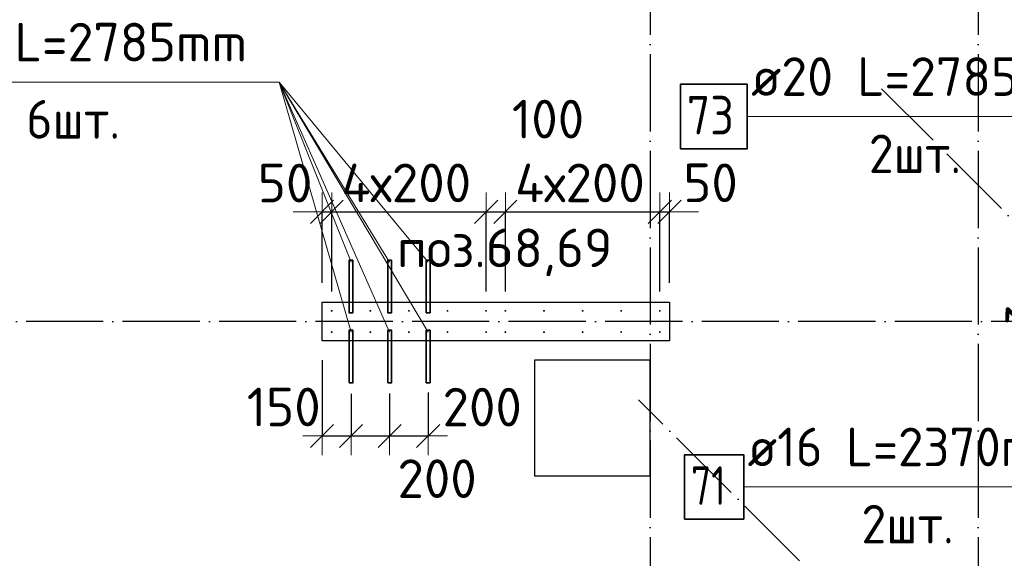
# Model space of a CAD drawing. Header units: millimetres. Extents: x 76517 to 124426, y -73423 to -21861.
# Tile 28 of 114: x 83433 to 88535, y -56027 to -53237. Entities that reach past the tile are written whole.
import ezdxf

# ---------------------------------------------------------------- set-up
doc = ezdxf.new("R2010")
doc.units = ezdxf.units.MM
doc.header["$PDMODE"] = 65
doc.linetypes.add('______11', pattern=[500, 400, -50, 0, -50])
doc.linetypes.add('______5', pattern=[1100, 800, -100, 100, -100])
for name, color, linetype, lineweight in [('Standard', 7, 'Continuous', 25), ('Арм.стержн. Выпуски', 180, 'Continuous', 35), ('Колонна (1)', 7, 'Continuous', 35), ('Размерная линия_ общее_1', 7, 'Continuous', 13), ('Фундамент_ общее', 7, 'Continuous', 35)]:
    doc.layers.add(name, color=color, linetype=linetype, lineweight=lineweight)
doc.layers.add('Осевая линия_ общее', color=7, linetype='______5', lineweight=13, true_color=0xa0a0a0)
doc.styles.add('ISOCPEUR', font='ISOCPEUR')
doc.dimstyles.new('DIMSTYLE_10', dxfattribs={"dimtxt": 200, "dimasz": 200, "dimexe": 0, "dimexo": 0, "dimgap": 100, "dimtad": 2, "dimdec": 0, "dimrnd": 5, "dimzin": 12, "dimdsep": 46, "dimtxsty": 'ISOCPEUR', "dimblk1": 'ALL_ML_STRICH', "dimblk2": 'ALL_ML_STRICH', "dimsah": 1, "dimcen": 0, "dimclrd": 7, "dimclre": 256, "dimclrt": 7, "dimadec": 0, "dimazin": 0, "dimtfac": 1, "dimtdec": 0, "dimtix": 1, "dimtmove": 2, "dimatfit": 3, "dimfxl": 0, "dimtvp": 1.2, "dimtzin": 0, "dimlwd": 0, "dimlwe": -3, "dimarcsym": 0})
doc.dimstyles.new('DIMSTYLE_15', dxfattribs={"dimtxt": 200, "dimasz": 200, "dimexe": 0, "dimexo": 0, "dimgap": 100, "dimtad": 0, "dimdec": 0, "dimrnd": 5, "dimzin": 12, "dimdsep": 46, "dimtxsty": 'ISOCPEUR', "dimblk1": 'ALL_ML_STRICH', "dimblk2": 'ALL_ML_STRICH', "dimsah": 1, "dimcen": 0, "dimclrd": 7, "dimclre": 256, "dimclrt": 7, "dimadec": 0, "dimazin": 0, "dimtfac": 1, "dimtdec": 0, "dimtix": 1, "dimtmove": 2, "dimatfit": 3, "dimfxl": 0, "dimtvp": 1.2, "dimtzin": 0, "dimlwd": 0, "dimlwe": -3, "dimarcsym": 0})
doc.dimstyles.new('DIMSTYLE_16', dxfattribs={"dimtxt": 200, "dimasz": 200, "dimexe": 0, "dimexo": 0, "dimgap": 100, "dimtad": 2, "dimdec": 0, "dimrnd": 5, "dimzin": 12, "dimdsep": 46, "dimtxsty": 'ISOCPEUR', "dimblk1": 'ALL_ML_STRICH', "dimblk2": 'ALL_ML_STRICH', "dimsah": 1, "dimcen": 0, "dimclrd": 7, "dimclre": 256, "dimclrt": 7, "dimadec": 0, "dimazin": 0, "dimtfac": 1, "dimtdec": 0, "dimtix": 1, "dimtmove": 2, "dimatfit": 3, "dimfxl": 0, "dimtzin": 0, "dimlwd": 0, "dimlwe": -3, "dimarcsym": 0})

# ---------------------------------------------------------------- blocks, each defined once
blk = doc.blocks.new('ALL_ML_STRICH')
at = {"color": 0, "linetype": 'ByBlock', "lineweight": -2}
for p, q in [((-0.3, -0.3), (0.3, 0.3)), ((0, -0.5), (0, 0.5)), ((-1, 0), (0.5, 0))]:
    blk.add_line(p, q, dxfattribs=at)
blk = doc.blocks.new('*D77')
at = {"layer": 'DEFPOINTS', "color": 7, "linetype": 'Continuous', "lineweight": 13, "transparency": 33554687}
for p in [(85000, -54900), (85150, -55075.1), (85000, -55392.8)]:
    blk.add_point(p, dxfattribs=at)
at = {"layer": 'Размерная линия_ общее_1', "color": 253, "linetype": 'Continuous', "lineweight": -2, "true_color": 0xa0a0a0, "transparency": 33554687}
for p, q in [((85000, -55000), (85000, -55392.8)), ((85150, -55175.1), (85150, -55392.8))]:
    blk.add_line(p, q, dxfattribs=at)
at = {"layer": 'Размерная линия_ общее_1', "color": 7, "linetype": 'Continuous', "lineweight": -2, "transparency": 33554687}
blk.add_line((85000, -55392.8), (85150, -55392.8), dxfattribs=at)
at = {"layer": 'Размерная линия_ общее_1', "color": 7, "linetype": 'Continuous', "lineweight": 13, "transparency": 33554687, "xscale": 200, "yscale": 200, "zscale": 200, "rotation": 180}
blk.add_blockref('ALL_ML_STRICH', (85000, -55392.8), dxfattribs=at)
at = {"layer": 'Размерная линия_ общее_1', "color": 7, "linetype": 'Continuous', "lineweight": 13, "transparency": 33554687, "xscale": 200, "yscale": 200, "zscale": 200}
blk.add_blockref('ALL_ML_STRICH', (85150, -55392.8), dxfattribs=at)
at = {"layer": 'Размерная линия_ общее_1', "color": 7, "linetype": 'Continuous', "lineweight": 13, "transparency": 33554687, "insert": (84801.5, -55242.9), "char_height": 200, "width": 600, "attachment_point": 5, "style": 'ISOCPEUR'}
blk.add_mtext('\\A1;{150}', dxfattribs=at)
blk = doc.blocks.new('*D78')
at = {"layer": 'DEFPOINTS', "color": 7, "linetype": 'Continuous', "lineweight": 13, "transparency": 33554687}
for p in [(85150, -55075.1), (85350, -55072.5), (85150, -55392.8)]:
    blk.add_point(p, dxfattribs=at)
at = {"layer": 'Размерная линия_ общее_1', "color": 253, "linetype": 'Continuous', "lineweight": -2, "true_color": 0xa0a0a0, "transparency": 33554687}
for p, q in [((85150, -55175.1), (85150, -55392.8)), ((85350, -55172.5), (85350, -55392.8))]:
    blk.add_line(p, q, dxfattribs=at)
at = {"layer": 'Размерная линия_ общее_1', "color": 7, "linetype": 'Continuous', "lineweight": -2, "transparency": 33554687}
blk.add_line((85150, -55392.8), (85350, -55392.8), dxfattribs=at)
at = {"layer": 'Размерная линия_ общее_1', "color": 7, "linetype": 'Continuous', "lineweight": 13, "transparency": 33554687, "xscale": 200, "yscale": 200, "zscale": 200, "rotation": 180}
blk.add_blockref('ALL_ML_STRICH', (85150, -55392.8), dxfattribs=at)
at = {"layer": 'Размерная линия_ общее_1', "color": 7, "linetype": 'Continuous', "lineweight": 13, "transparency": 33554687, "xscale": 200, "yscale": 200, "zscale": 200}
blk.add_blockref('ALL_ML_STRICH', (85350, -55392.8), dxfattribs=at)
at = {"layer": 'Размерная линия_ общее_1', "color": 7, "linetype": 'Continuous', "lineweight": 13, "transparency": 33554687, "insert": (85596.2, -55614.2), "char_height": 200, "width": 600, "attachment_point": 5, "style": 'ISOCPEUR'}
blk.add_mtext('\\A1;{200}', dxfattribs=at)
blk = doc.blocks.new('*D79')
at = {"layer": 'DEFPOINTS', "color": 7, "linetype": 'Continuous', "lineweight": 13, "transparency": 33554687}
for p in [(85350, -55072.5), (85550, -55067.3), (85350, -55392.8)]:
    blk.add_point(p, dxfattribs=at)
at = {"layer": 'Размерная линия_ общее_1', "color": 253, "linetype": 'Continuous', "lineweight": -2, "true_color": 0xa0a0a0, "transparency": 33554687}
for p, q in [((85350, -55172.5), (85350, -55392.8)), ((85550, -55167.3), (85550, -55392.8))]:
    blk.add_line(p, q, dxfattribs=at)
at = {"layer": 'Размерная линия_ общее_1', "color": 7, "linetype": 'Continuous', "lineweight": -2, "transparency": 33554687}
blk.add_line((85350, -55392.8), (85550, -55392.8), dxfattribs=at)
at = {"layer": 'Размерная линия_ общее_1', "color": 7, "linetype": 'Continuous', "lineweight": 13, "transparency": 33554687, "xscale": 200, "yscale": 200, "zscale": 200, "rotation": 180}
blk.add_blockref('ALL_ML_STRICH', (85350, -55392.8), dxfattribs=at)
at = {"layer": 'Размерная линия_ общее_1', "color": 7, "linetype": 'Continuous', "lineweight": 13, "transparency": 33554687, "xscale": 200, "yscale": 200, "zscale": 200}
blk.add_blockref('ALL_ML_STRICH', (85550, -55392.8), dxfattribs=at)
at = {"layer": 'Размерная линия_ общее_1', "color": 7, "linetype": 'Continuous', "lineweight": 13, "transparency": 33554687, "insert": (85829.9, -55243.5), "char_height": 200, "width": 600, "attachment_point": 5, "style": 'ISOCPEUR'}
blk.add_mtext('\\A1;{200}', dxfattribs=at)
blk = doc.blocks.new('СЛОЖНЫЙ_ОБЪЕКТ_0')
at = {"layer": 'Осевая линия_ общее', "color": 253, "linetype": '______11', "lineweight": -3, "true_color": 0xa0a0a0, "transparency": 33554687}
for p, q in [((95945.9, -61640.9), (87899, -53594.1)), ((93838.7, -62404.6), (86639.2, -55205.1))]:
    blk.add_line(p, q, dxfattribs=at)
blk = doc.blocks.new('*D432')
at = {"layer": 'DEFPOINTS', "color": 7, "linetype": 'Continuous', "lineweight": 13, "transparency": 33554687}
for p in [(87796.6, -51600), (88345, -51600), (88345, -52800)]:
    blk.add_point(p, dxfattribs=at)
at = {"layer": 'Размерная линия_ общее_1', "color": 253, "linetype": 'Continuous', "lineweight": -2, "true_color": 0xa0a0a0, "transparency": 33554687}
for p, q in [((88245, -51600), (87796.6, -51600)), ((88245, -52800), (87796.6, -52800))]:
    blk.add_line(p, q, dxfattribs=at)
at = {"layer": 'Размерная линия_ общее_1', "color": 7, "linetype": 'Continuous', "lineweight": -2, "transparency": 33554687}
blk.add_line((87796.6, -51600), (87796.6, -52800), dxfattribs=at)
at = {"layer": 'Размерная линия_ общее_1', "color": 7, "linetype": 'Continuous', "lineweight": 13, "transparency": 33554687, "xscale": 200, "yscale": 200, "zscale": 200}
for p, rotation in [((87796.6, -51600), 90), ((87796.6, -52800), 270)]:
    blk.add_blockref('ALL_ML_STRICH', p, dxfattribs=dict(at, rotation=rotation))
at = {"layer": 'Размерная линия_ общее_1', "color": 7, "linetype": 'Continuous', "lineweight": 13, "transparency": 33554687, "insert": (87946.6, -52540), "char_height": 200, "width": 10, "attachment_point": 1, "rotation": 270, "line_spacing_factor": 0.60241, "style": 'ISOCPEUR'}
blk.add_mtext('6х200', dxfattribs=at)
blk = doc.blocks.new('*D435')
at = {"layer": 'DEFPOINTS', "color": 7, "linetype": 'Continuous', "lineweight": 13, "transparency": 33554687}
for p in [(89178.9, -54916.4), (89649.5, -55245.5), (89578.8, -55316.2)]:
    blk.add_point(p, dxfattribs=at)
at = {"layer": 'Размерная линия_ общее_1', "color": 7, "linetype": 'Continuous', "lineweight": -2, "transparency": 33554687}
blk.add_line((89178.9, -54916.4), (89249.6, -54845.7), dxfattribs=at)
at = {"layer": 'Размерная линия_ общее_1', "color": 253, "linetype": 'Continuous', "lineweight": -2, "true_color": 0xa0a0a0, "transparency": 33554687}
for p, q in [((89578.8, -55174.8), (89249.6, -54845.7)), ((89508, -55245.5), (89178.9, -54916.4))]:
    blk.add_line(p, q, dxfattribs=at)
at = {"layer": 'Размерная линия_ общее_1', "color": 7, "linetype": 'Continuous', "lineweight": 13, "transparency": 33554687, "xscale": 200, "yscale": 200, "zscale": 200}
for p, rotation in [((89178.9, -54916.4), 225.0000000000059), ((89249.6, -54845.7), 45.0000000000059)]:
    blk.add_blockref('ALL_ML_STRICH', p, dxfattribs=dict(at, rotation=rotation))
at = {"layer": 'Размерная линия_ общее_1', "color": 7, "linetype": 'Continuous', "lineweight": 13, "transparency": 33554687, "insert": (88705.8, -54710.6), "char_height": 200, "width": 600, "attachment_point": 5, "rotation": 45, "style": 'ISOCPEUR'}
blk.add_mtext('\\A1;{100}', dxfattribs=at)
blk = doc.blocks.new('*D446')
at = {"layer": 'DEFPOINTS', "color": 7, "linetype": 'Continuous', "lineweight": 13, "transparency": 33554687}
for p in [(85000, -54232.1), (85000, -54700), (85050, -54745)]:
    blk.add_point(p, dxfattribs=at)
at = {"layer": 'Размерная линия_ общее_1', "color": 253, "linetype": 'Continuous', "lineweight": -2, "true_color": 0xa0a0a0, "transparency": 33554687}
for p, q in [((85000, -54600), (85000, -54232.1)), ((85050, -54645), (85050, -54232.1))]:
    blk.add_line(p, q, dxfattribs=at)
at = {"layer": 'Размерная линия_ общее_1', "color": 7, "linetype": 'Continuous', "lineweight": -2, "transparency": 33554687}
blk.add_line((85000, -54232.1), (85050, -54232.1), dxfattribs=at)
at = {"layer": 'Размерная линия_ общее_1', "color": 7, "linetype": 'Continuous', "lineweight": 13, "transparency": 33554687, "xscale": 200, "yscale": 200, "zscale": 200}
blk.add_blockref('ALL_ML_STRICH', (85050, -54232.1), dxfattribs=at)
at = {"layer": 'Размерная линия_ общее_1', "color": 7, "linetype": 'Continuous', "lineweight": 13, "transparency": 33554687, "xscale": 200, "yscale": 200, "zscale": 200, "rotation": 180}
blk.add_blockref('ALL_ML_STRICH', (85000, -54232.1), dxfattribs=at)
at = {"layer": 'Размерная линия_ общее_1', "color": 7, "linetype": 'Continuous', "lineweight": 13, "transparency": 33554687, "insert": (84808.4, -54082.8), "char_height": 200, "width": 400, "attachment_point": 5, "style": 'ISOCPEUR'}
blk.add_mtext('\\A1;{50}', dxfattribs=at)
blk = doc.blocks.new('*D447')
at = {"layer": 'DEFPOINTS', "color": 7, "linetype": 'Continuous', "lineweight": 13, "transparency": 33554687}
for p in [(85050, -54232.1), (85050, -54745), (85850, -54745)]:
    blk.add_point(p, dxfattribs=at)
at = {"layer": 'Размерная линия_ общее_1', "color": 253, "linetype": 'Continuous', "lineweight": -2, "true_color": 0xa0a0a0, "transparency": 33554687}
for p, q in [((85050, -54645), (85050, -54232.1)), ((85850, -54645), (85850, -54232.1))]:
    blk.add_line(p, q, dxfattribs=at)
at = {"layer": 'Размерная линия_ общее_1', "color": 7, "linetype": 'Continuous', "lineweight": -2, "transparency": 33554687}
blk.add_line((85050, -54232.1), (85850, -54232.1), dxfattribs=at)
at = {"layer": 'Размерная линия_ общее_1', "color": 7, "linetype": 'Continuous', "lineweight": 13, "transparency": 33554687, "xscale": 200, "yscale": 200, "zscale": 200, "rotation": 180}
blk.add_blockref('ALL_ML_STRICH', (85050, -54232.1), dxfattribs=at)
at = {"layer": 'Размерная линия_ общее_1', "color": 7, "linetype": 'Continuous', "lineweight": 13, "transparency": 33554687, "xscale": 200, "yscale": 200, "zscale": 200}
blk.add_blockref('ALL_ML_STRICH', (85850, -54232.1), dxfattribs=at)
at = {"layer": 'Размерная линия_ общее_1', "color": 7, "linetype": 'Continuous', "lineweight": 13, "transparency": 33554687, "insert": (85100, -53982.1), "char_height": 200, "width": 10, "attachment_point": 1, "line_spacing_factor": 0.60241, "style": 'ISOCPEUR'}
blk.add_mtext('4х200', dxfattribs=at)
blk = doc.blocks.new('*D448')
at = {"layer": 'DEFPOINTS', "color": 7, "linetype": 'Continuous', "lineweight": 13, "transparency": 33554687}
for p in [(85850, -54232.1), (85850, -54745), (85950, -54745)]:
    blk.add_point(p, dxfattribs=at)
at = {"layer": 'Размерная линия_ общее_1', "color": 253, "linetype": 'Continuous', "lineweight": -2, "true_color": 0xa0a0a0, "transparency": 33554687}
for p, q in [((85850, -54645), (85850, -54232.1)), ((85950, -54645), (85950, -54232.1))]:
    blk.add_line(p, q, dxfattribs=at)
at = {"layer": 'Размерная линия_ общее_1', "color": 7, "linetype": 'Continuous', "lineweight": -2, "transparency": 33554687}
blk.add_line((85850, -54232.1), (85950, -54232.1), dxfattribs=at)
at = {"layer": 'Размерная линия_ общее_1', "color": 7, "linetype": 'Continuous', "lineweight": 13, "transparency": 33554687, "xscale": 200, "yscale": 200, "zscale": 200, "rotation": 180}
blk.add_blockref('ALL_ML_STRICH', (85850, -54232.1), dxfattribs=at)
at = {"layer": 'Размерная линия_ общее_1', "color": 7, "linetype": 'Continuous', "lineweight": 13, "transparency": 33554687, "xscale": 200, "yscale": 200, "zscale": 200}
blk.add_blockref('ALL_ML_STRICH', (85950, -54232.1), dxfattribs=at)
at = {"layer": 'Размерная линия_ общее_1', "color": 7, "linetype": 'Continuous', "lineweight": 13, "transparency": 33554687, "insert": (86171.1, -53751.5), "char_height": 200, "width": 600, "attachment_point": 5, "style": 'ISOCPEUR'}
blk.add_mtext('\\A1;{100}', dxfattribs=at)
blk = doc.blocks.new('*D449')
at = {"layer": 'DEFPOINTS', "color": 7, "linetype": 'Continuous', "lineweight": 13, "transparency": 33554687}
for p in [(85950, -54232.1), (85950, -54745), (86750, -54745)]:
    blk.add_point(p, dxfattribs=at)
at = {"layer": 'Размерная линия_ общее_1', "color": 253, "linetype": 'Continuous', "lineweight": -2, "true_color": 0xa0a0a0, "transparency": 33554687}
for p, q in [((85950, -54645), (85950, -54232.1)), ((86750, -54645), (86750, -54232.1))]:
    blk.add_line(p, q, dxfattribs=at)
at = {"layer": 'Размерная линия_ общее_1', "color": 7, "linetype": 'Continuous', "lineweight": -2, "transparency": 33554687}
blk.add_line((85950, -54232.1), (86750, -54232.1), dxfattribs=at)
at = {"layer": 'Размерная линия_ общее_1', "color": 7, "linetype": 'Continuous', "lineweight": 13, "transparency": 33554687, "xscale": 200, "yscale": 200, "zscale": 200, "rotation": 180}
blk.add_blockref('ALL_ML_STRICH', (85950, -54232.1), dxfattribs=at)
at = {"layer": 'Размерная линия_ общее_1', "color": 7, "linetype": 'Continuous', "lineweight": 13, "transparency": 33554687, "xscale": 200, "yscale": 200, "zscale": 200}
blk.add_blockref('ALL_ML_STRICH', (86750, -54232.1), dxfattribs=at)
at = {"layer": 'Размерная линия_ общее_1', "color": 7, "linetype": 'Continuous', "lineweight": 13, "transparency": 33554687, "insert": (86000, -53982.1), "char_height": 200, "width": 10, "attachment_point": 1, "line_spacing_factor": 0.60241, "style": 'ISOCPEUR'}
blk.add_mtext('4х200', dxfattribs=at)
blk = doc.blocks.new('*D450')
at = {"layer": 'DEFPOINTS', "color": 7, "linetype": 'Continuous', "lineweight": 13, "transparency": 33554687}
for p in [(86750, -54232.1), (86800, -54700), (86750, -54745)]:
    blk.add_point(p, dxfattribs=at)
at = {"layer": 'Размерная линия_ общее_1', "color": 253, "linetype": 'Continuous', "lineweight": -2, "true_color": 0xa0a0a0, "transparency": 33554687}
for p, q in [((86750, -54645), (86750, -54232.1)), ((86800, -54600), (86800, -54232.1))]:
    blk.add_line(p, q, dxfattribs=at)
at = {"layer": 'Размерная линия_ общее_1', "color": 7, "linetype": 'Continuous', "lineweight": -2, "transparency": 33554687}
blk.add_line((86750, -54232.1), (86800, -54232.1), dxfattribs=at)
at = {"layer": 'Размерная линия_ общее_1', "color": 7, "linetype": 'Continuous', "lineweight": 13, "transparency": 33554687, "xscale": 200, "yscale": 200, "zscale": 200}
blk.add_blockref('ALL_ML_STRICH', (86800, -54232.1), dxfattribs=at)
at = {"layer": 'Размерная линия_ общее_1', "color": 7, "linetype": 'Continuous', "lineweight": 13, "transparency": 33554687, "xscale": 200, "yscale": 200, "zscale": 200, "rotation": 180}
blk.add_blockref('ALL_ML_STRICH', (86750, -54232.1), dxfattribs=at)
at = {"layer": 'Размерная линия_ общее_1', "color": 7, "linetype": 'Continuous', "lineweight": 13, "transparency": 33554687, "insert": (87013, -54081.6), "char_height": 200, "width": 400, "attachment_point": 5, "style": 'ISOCPEUR'}
blk.add_mtext('\\A1;{50}', dxfattribs=at)

msp = doc.modelspace()

# ---------------------------------------------------------------- hatches: boundary and pattern name
at = {"layer": 'Арм.стержн. Выпуски', "linetype": 'Continuous', "lineweight": 35, "transparency": 33554687}
for points in [[(85055, -54745), (85054.6, -54743.1), (85053.5, -54741.5), (85051.9, -54740.4), (85050, -54740), (85048.1, -54740.4), (85046.5, -54741.5), (85045.4, -54743.1), (85045, -54745), (85045.4, -54746.9), (85046.5, -54748.5), (85048.1, -54749.6), (85050, -54750), (85051.9, -54749.6), (85053.5, -54748.5), (85054.6, -54746.9)], [(85255, -54745), (85254.6, -54743.1), (85253.5, -54741.5), (85251.9, -54740.4), (85250, -54740), (85248.1, -54740.4), (85246.5, -54741.5), (85245.4, -54743.1), (85245, -54745), (85245.4, -54746.9), (85246.5, -54748.5), (85248.1, -54749.6), (85250, -54750), (85251.9, -54749.6), (85253.5, -54748.5), (85254.6, -54746.9)], [(85455, -54745), (85454.6, -54743.1), (85453.5, -54741.5), (85451.9, -54740.4), (85450, -54740), (85448.1, -54740.4), (85446.5, -54741.5), (85445.4, -54743.1), (85445, -54745), (85445.4, -54746.9), (85446.5, -54748.5), (85448.1, -54749.6), (85450, -54750), (85451.9, -54749.6), (85453.5, -54748.5), (85454.6, -54746.9)], [(85655, -54745), (85654.6, -54743.1), (85653.5, -54741.5), (85651.9, -54740.4), (85650, -54740), (85648.1, -54740.4), (85646.5, -54741.5), (85645.4, -54743.1), (85645, -54745), (85645.4, -54746.9), (85646.5, -54748.5), (85648.1, -54749.6), (85650, -54750), (85651.9, -54749.6), (85653.5, -54748.5), (85654.6, -54746.9)], [(85855, -54745), (85854.6, -54743.1), (85853.5, -54741.5), (85851.9, -54740.4), (85850, -54740), (85848.1, -54740.4), (85846.5, -54741.5), (85845.4, -54743.1), (85845, -54745), (85845.4, -54746.9), (85846.5, -54748.5), (85848.1, -54749.6), (85850, -54750), (85851.9, -54749.6), (85853.5, -54748.5), (85854.6, -54746.9)], [(85955, -54745), (85954.6, -54743.1), (85953.5, -54741.5), (85951.9, -54740.4), (85950, -54740), (85948.1, -54740.4), (85946.5, -54741.5), (85945.4, -54743.1), (85945, -54745), (85945.4, -54746.9), (85946.5, -54748.5), (85948.1, -54749.6), (85950, -54750), (85951.9, -54749.6), (85953.5, -54748.5), (85954.6, -54746.9)], [(86155, -54745), (86154.6, -54743.1), (86153.5, -54741.5), (86151.9, -54740.4), (86150, -54740), (86148.1, -54740.4), (86146.5, -54741.5), (86145.4, -54743.1), (86145, -54745), (86145.4, -54746.9), (86146.5, -54748.5), (86148.1, -54749.6), (86150, -54750), (86151.9, -54749.6), (86153.5, -54748.5), (86154.6, -54746.9)], [(86355, -54745), (86354.6, -54743.1), (86353.5, -54741.5), (86351.9, -54740.4), (86350, -54740), (86348.1, -54740.4), (86346.5, -54741.5), (86345.4, -54743.1), (86345, -54745), (86345.4, -54746.9), (86346.5, -54748.5), (86348.1, -54749.6), (86350, -54750), (86351.9, -54749.6), (86353.5, -54748.5), (86354.6, -54746.9)], [(86555, -54745), (86554.6, -54743.1), (86553.5, -54741.5), (86551.9, -54740.4), (86550, -54740), (86548.1, -54740.4), (86546.5, -54741.5), (86545.4, -54743.1), (86545, -54745), (86545.4, -54746.9), (86546.5, -54748.5), (86548.1, -54749.6), (86550, -54750), (86551.9, -54749.6), (86553.5, -54748.5), (86554.6, -54746.9)], [(86755, -54745), (86754.6, -54743.1), (86753.5, -54741.5), (86751.9, -54740.4), (86750, -54740), (86748.1, -54740.4), (86746.5, -54741.5), (86745.4, -54743.1), (86745, -54745), (86745.4, -54746.9), (86746.5, -54748.5), (86748.1, -54749.6), (86750, -54750), (86751.9, -54749.6), (86753.5, -54748.5), (86754.6, -54746.9)], [(85055, -54855), (85054.6, -54853.1), (85053.5, -54851.5), (85051.9, -54850.4), (85050, -54850), (85048.1, -54850.4), (85046.5, -54851.5), (85045.4, -54853.1), (85045, -54855), (85045.4, -54856.9), (85046.5, -54858.5), (85048.1, -54859.6), (85050, -54860), (85051.9, -54859.6), (85053.5, -54858.5), (85054.6, -54856.9)], [(85255, -54855), (85254.6, -54853.1), (85253.5, -54851.5), (85251.9, -54850.4), (85250, -54850), (85248.1, -54850.4), (85246.5, -54851.5), (85245.4, -54853.1), (85245, -54855), (85245.4, -54856.9), (85246.5, -54858.5), (85248.1, -54859.6), (85250, -54860), (85251.9, -54859.6), (85253.5, -54858.5), (85254.6, -54856.9)], [(85455, -54855), (85454.6, -54853.1), (85453.5, -54851.5), (85451.9, -54850.4), (85450, -54850), (85448.1, -54850.4), (85446.5, -54851.5), (85445.4, -54853.1), (85445, -54855), (85445.4, -54856.9), (85446.5, -54858.5), (85448.1, -54859.6), (85450, -54860), (85451.9, -54859.6), (85453.5, -54858.5), (85454.6, -54856.9)], [(85655, -54855), (85654.6, -54853.1), (85653.5, -54851.5), (85651.9, -54850.4), (85650, -54850), (85648.1, -54850.4), (85646.5, -54851.5), (85645.4, -54853.1), (85645, -54855), (85645.4, -54856.9), (85646.5, -54858.5), (85648.1, -54859.6), (85650, -54860), (85651.9, -54859.6), (85653.5, -54858.5), (85654.6, -54856.9)], [(85855, -54855), (85854.6, -54853.1), (85853.5, -54851.5), (85851.9, -54850.4), (85850, -54850), (85848.1, -54850.4), (85846.5, -54851.5), (85845.4, -54853.1), (85845, -54855), (85845.4, -54856.9), (85846.5, -54858.5), (85848.1, -54859.6), (85850, -54860), (85851.9, -54859.6), (85853.5, -54858.5), (85854.6, -54856.9)], [(85955, -54855), (85954.6, -54853.1), (85953.5, -54851.5), (85951.9, -54850.4), (85950, -54850), (85948.1, -54850.4), (85946.5, -54851.5), (85945.4, -54853.1), (85945, -54855), (85945.4, -54856.9), (85946.5, -54858.5), (85948.1, -54859.6), (85950, -54860), (85951.9, -54859.6), (85953.5, -54858.5), (85954.6, -54856.9)], [(86155, -54855), (86154.6, -54853.1), (86153.5, -54851.5), (86151.9, -54850.4), (86150, -54850), (86148.1, -54850.4), (86146.5, -54851.5), (86145.4, -54853.1), (86145, -54855), (86145.4, -54856.9), (86146.5, -54858.5), (86148.1, -54859.6), (86150, -54860), (86151.9, -54859.6), (86153.5, -54858.5), (86154.6, -54856.9)], [(86355, -54855), (86354.6, -54853.1), (86353.5, -54851.5), (86351.9, -54850.4), (86350, -54850), (86348.1, -54850.4), (86346.5, -54851.5), (86345.4, -54853.1), (86345, -54855), (86345.4, -54856.9), (86346.5, -54858.5), (86348.1, -54859.6), (86350, -54860), (86351.9, -54859.6), (86353.5, -54858.5), (86354.6, -54856.9)], [(86555, -54855), (86554.6, -54853.1), (86553.5, -54851.5), (86551.9, -54850.4), (86550, -54850), (86548.1, -54850.4), (86546.5, -54851.5), (86545.4, -54853.1), (86545, -54855), (86545.4, -54856.9), (86546.5, -54858.5), (86548.1, -54859.6), (86550, -54860), (86551.9, -54859.6), (86553.5, -54858.5), (86554.6, -54856.9)], [(86755, -54855), (86754.6, -54853.1), (86753.5, -54851.5), (86751.9, -54850.4), (86750, -54850), (86748.1, -54850.4), (86746.5, -54851.5), (86745.4, -54853.1), (86745, -54855), (86745.4, -54856.9), (86746.5, -54858.5), (86748.1, -54859.6), (86750, -54860), (86751.9, -54859.6), (86753.5, -54858.5), (86754.6, -54856.9)]]:
    msp.add_hatch(color=4, dxfattribs=at).paths.add_polyline_path(points)

# ---------------------------------------------------------------- linework, layer by layer
at = {"layer": 'Арм.стержн. Выпуски', "color": 7, "linetype": 'Continuous', "lineweight": 13, "transparency": 33554687}
for p, q in [((82837.4, -53559.5), (84777.4, -53559.5)), ((84777.4, -53559.5), (85350, -54855)), ((84777.4, -53559.5), (85150, -54855)), ((84777.4, -53559.5), (85550, -54855)), ((84777.4, -53559.5), (85150, -54493)), ((84777.4, -53559.5), (85350, -54493)), ((84777.4, -53559.5), (85550, -54493)), ((87203, -53738.1), (89143, -53738.1)), ((87184.8, -55656.6), (89084.8, -55656.6))]:
    msp.add_line(p, q, dxfattribs=at)
at = {"layer": 'Арм.стержн. Выпуски', "color": 7, "linetype": 'Continuous', "lineweight": 35, "transparency": 33554687}
for points in [[(86856.4, -53904.8), (87203, -53904.8), (87203, -53571.4), (86856.4, -53571.4), (86856.4, -53904.8)], [(86878.2, -55823.3), (87184.8, -55823.3), (87184.8, -55489.9), (86878.2, -55489.9), (86878.2, -55823.3)]]:
    msp.add_lwpolyline(points, dxfattribs=at)
at = {"layer": 'Арм.стержн. Выпуски', "color": 240, "linetype": 'Continuous', "lineweight": 35, "transparency": 33554687}
for points in [[(85160, -54483), (85160, -54755), (85140, -54755), (85140, -54483), (85160, -54483)], [(85360, -54483), (85360, -54755), (85340, -54755), (85340, -54483), (85360, -54483)], [(85560, -54483), (85560, -54755), (85540, -54755), (85540, -54483), (85560, -54483)], [(85140, -55117), (85140, -54845), (85160, -54845), (85160, -55117), (85140, -55117)], [(85340, -55117), (85340, -54845), (85360, -54845), (85360, -55117), (85340, -55117)], [(85540, -55117), (85540, -54845), (85560, -54845), (85560, -55117), (85540, -55117)]]:
    msp.add_lwpolyline(points, dxfattribs=at)
at = {"layer": 'Колонна (1)', "color": 7, "lineweight": 25, "transparency": 33554687}
for p, q in [((85000, -54900), (85000, -54700)), ((85000, -54700), (86800, -54700)), ((86800, -54700), (86800, -54900)), ((86800, -54900), (85000, -54900))]:
    msp.add_line(p, q, dxfattribs=at)
at = {"layer": 'Колонна (1)', "color": 7, "linetype": 'Continuous', "lineweight": 25, "transparency": 33554687}
for p, q in [((85000, -54900), (85000, -54700)), ((85000, -54700), (86800, -54700)), ((86800, -54700), (86800, -54900)), ((86800, -54900), (85000, -54900))]:
    msp.add_line(p, q, dxfattribs=at)
at = {"layer": 'Осевая линия_ общее', "color": 253, "linetype": '______11', "lineweight": -3, "true_color": 0xa0a0a0, "transparency": 33554687}
for p, q in [((86700, -23410), (86700, -72827.9)), ((88400, -23410), (88400, -72827.9)), ((102370, -54800), (77142.2, -54800))]:
    msp.add_line(p, q, dxfattribs=at)
at = {"layer": 'Фундамент_ общее', "color": 7, "lineweight": 25, "transparency": 33554687}
for p, q in [((86100, -55000), (86100, -55600)), ((86700, -55000), (86100, -55000)), ((86700, -55600), (86700, -55000)), ((86100, -55600), (86700, -55600))]:
    msp.add_line(p, q, dxfattribs=at)
at = {"layer": 'Фундамент_ общее', "color": 7, "linetype": 'Continuous', "lineweight": 25, "transparency": 33554687}
for p, q in [((86100, -55000), (86100, -55600)), ((86700, -55000), (86100, -55000)), ((86700, -55600), (86700, -55000)), ((86100, -55600), (86700, -55600))]:
    msp.add_line(p, q, dxfattribs=at)

# ---------------------------------------------------------------- block references
at = {"layer": 'Осевая линия_ общее', "color": 253, "linetype": '______11', "lineweight": -3, "true_color": 0xa0a0a0, "transparency": 33554687}
msp.add_blockref('СЛОЖНЫЙ_ОБЪЕКТ_0', (0, 0), dxfattribs=at)

# ---------------------------------------------------------------- texts
at = {"layer": 'Standard', "color": 7, "linetype": 'Continuous', "lineweight": 13, "transparency": 33554687, "insert": (85946.1, -54318.7), "char_height": 200, "width": 1196.491, "attachment_point": 2, "style": 'ISOCPEUR'}
msp.add_mtext('\\A1;{\\fISOCPEUR|i0|b0;\\H200.000000;\\W1.000000;\\C7;поз.68,69}\\P', dxfattribs=at)
at = {"layer": 'Арм.стержн. Выпуски', "color": 7, "linetype": 'Continuous', "lineweight": 25, "transparency": 33554687, "char_height": 200, "attachment_point": 7, "style": 'ISOCPEUR'}
for s, insert, width in [('\\W0.98;ø20 L=2785mm ', (82857.4, -53452.9), 1996.963), ('\\W0.98;ø20 L=2785mm ', (87223, -53631.4), 1996.963), ('\\W0.94;6шт. ', (83467.4, -53852.9), 774.191), ('\\W0.87;73', (86889.7, -53831.4), 367.208), ('\\W0.94;2шт. ', (87833, -54031.4), 774.191), ('\\W0.96;ø16 L=2370mm ', (87204.8, -55549.9), 1955.018), ('\\W0.75;71', (86911.5, -55749.9), 314.854), ('\\W0.94;2шт. ', (87794.8, -55949.9), 774.191)]:
    msp.add_mtext(s, dxfattribs=dict(at, insert=insert, width=width))

# ---------------------------------------------------------------- dimensions: what is measured, and where the dimension line sits
at = {"layer": 'Размерная линия_ общее_1', "color": 7, "linetype": 'Continuous', "lineweight": 13, "transparency": 33554687}
dim = msp.add_linear_dim(base=(87796.6, -52800), p1=(88245, -51600), p2=(88245, -52800), angle=270, text='6х200', dimstyle='DIMSTYLE_16', override={"dimpost": '<>', "dimclrd": 7, "dimclre": 253, "dimclrt": 7, "dimlwd": 0, "dimlwe": 65533}, dxfattribs=at)
dim.commit()
dim.dimension.update_dxf_attribs({"geometry": '*D432', "text_midpoint": (87796.6, -52100), "dimtype": 160})
for base, p1, p2, dimstyle, picture, middle in [((85950, -54232.1), (85850, -54645), (85950, -54645), 'DIMSTYLE_10', '*D448', (86171.1, -53751.5)), ((85050, -54232.1), (85000, -54600), (85050, -54645), 'DIMSTYLE_10', '*D446', (84808.4, -54082.8)), ((86800, -54232.1), (86750, -54645), (86800, -54600), 'DIMSTYLE_10', '*D450', (87013, -54081.6)), ((85150, -55392.8), (85000, -55000), (85150, -55175.1), 'DIMSTYLE_10', '*D77', (84801.5, -55242.9)), ((85350, -55392.8), (85150, -55175.1), (85350, -55172.5), 'DIMSTYLE_15', '*D78', (85596.2, -55614.2)), ((85550, -55392.8), (85350, -55172.5), (85550, -55167.3), 'DIMSTYLE_10', '*D79', (85829.9, -55243.5))]:
    dim = msp.add_linear_dim(base=base, p1=p1, p2=p2, dimstyle=dimstyle, override={"dimpost": '<>', "dimclrd": 7, "dimclre": 253, "dimclrt": 7, "dimlwd": 0, "dimlwe": 65533}, dxfattribs=at)
    dim.commit()
    dim.dimension.update_dxf_attribs({"geometry": picture, "text_midpoint": middle, "dimtype": 160})
for base, p1, p2, picture, middle in [((85850, -54232.1), (85050, -54645), (85850, -54645), '*D447', (85450, -54132.1)), ((86750, -54232.1), (85950, -54645), (86750, -54645), '*D449', (86350, -54132.1))]:
    dim = msp.add_linear_dim(base=base, p1=p1, p2=p2, text='4х200', dimstyle='DIMSTYLE_16', override={"dimpost": '<>', "dimclrd": 7, "dimclre": 253, "dimclrt": 7, "dimlwd": 0, "dimlwe": 65533}, dxfattribs=at)
    dim.commit()
    dim.dimension.update_dxf_attribs({"geometry": picture, "text_midpoint": middle, "dimtype": 160})
dim = msp.add_linear_dim(base=(89249.6, -54845.7), p1=(89508, -55245.5), p2=(89578.8, -55174.8), angle=45, dimstyle='DIMSTYLE_10', override={"dimpost": '<>', "dimclrd": 7, "dimclre": 253, "dimclrt": 7, "dimlwd": 0, "dimlwe": 65533}, dxfattribs=at)
dim.commit()
dim.dimension.update_dxf_attribs({"geometry": '*D435', "text_midpoint": (88705.8, -54710.6), "dimtype": 160})

doc.saveas('drawing.dxf')
